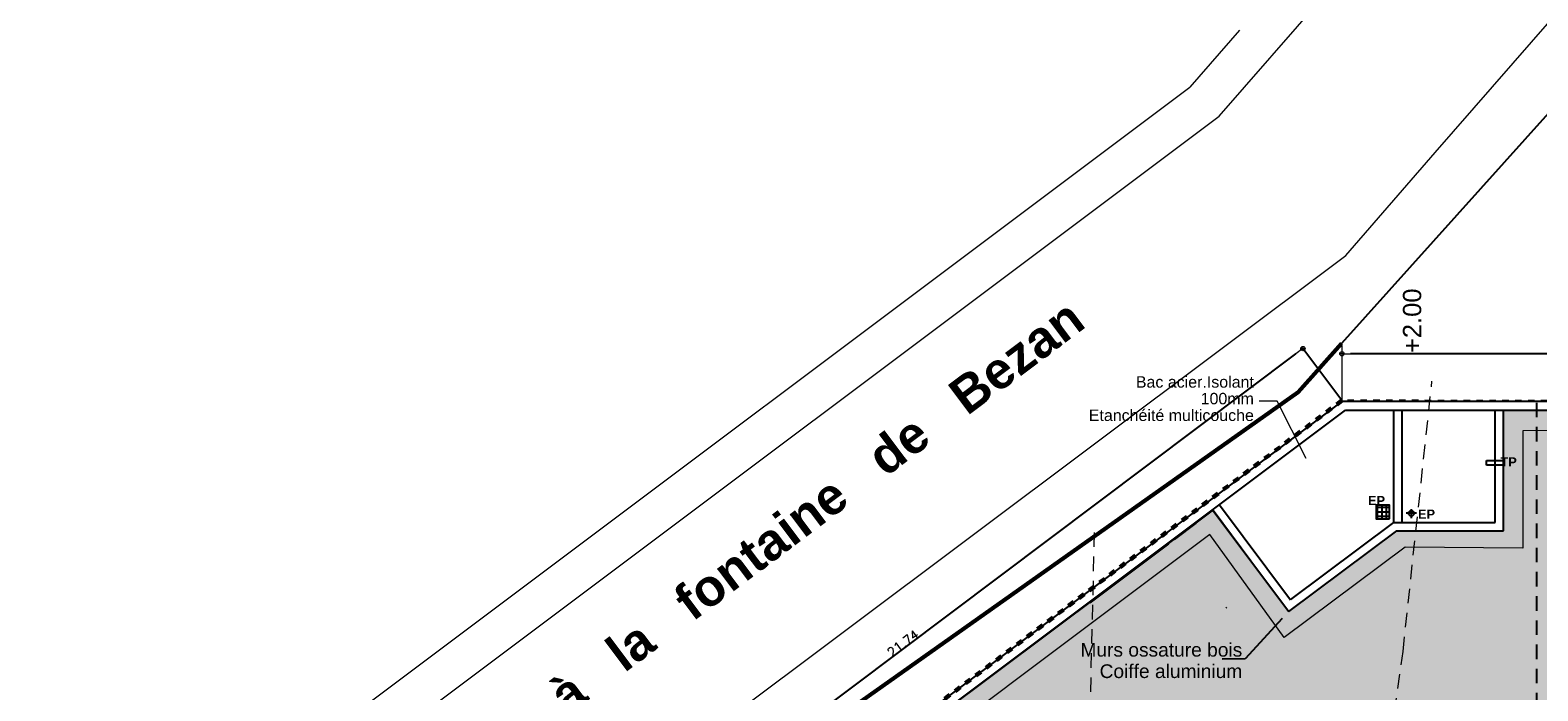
# Model space of a CAD drawing. Extents: x -155768 to 32626, y 53734 to 472609.
# Tile 12 of 33: x -125248 to -92268, y 144593 to 159054. Entities that reach past the tile are written whole.
import ezdxf

# ---------------------------------------------------------------- set-up
doc = ezdxf.new("R2010")
doc.units = 0
doc.header["$MEASUREMENT"] = 0
doc.linetypes.add('Discontinu', pattern=[529.166651, 317.499995, -211.666656])
doc.linetypes.add('Traits', pattern=[282.222223, 141.111112, -141.111112])
for name, color, linetype in [('Cadastre - Parcelle', 7, 'Continuous'), ('Cotat 1_200', 7, 'Continuous'), ('Cotes de niveaux', 7, 'Continuous'), ('Murs Périphériques', 7, 'Continuous'), ('Plancher béton', 7, 'Continuous'), ('Revetement Sols', 7, 'Continuous'), ('Texte 2D', 7, 'Continuous'), ('Toiture Terrasse', 7, 'Continuous'), ('Voirie éxistante', 7, 'Continuous')]:
    doc.layers.add(name, color=color, linetype=linetype)
doc.styles.get("Standard").update_dxf_attribs({"font": 'txt', "bigfont": 'BIGFONT.SHX'})
doc.styles.add('STYLE_GENERE_1', font='arial.ttf')
doc.styles.add('STYLE_GENERE_4', font='arialbd.ttf')
doc.dimstyles.new('STYLE_GENERE__2', dxfattribs={"dimtxt": 250, "dimasz": 190, "dimexe": 0.18, "dimexo": 0, "dimgap": 0.09, "dimtad": 1, "dimlfac": 0.001, "dimzin": 0, "dimdsep": 46, "dimtxsty": 'Standard', "dimblk": 'ARROWHEAD_7', "dimcen": 0.09, "dimclrd": 256, "dimclre": 256, "dimclrt": 256, "dimadec": 0, "dimazin": 0, "dimtfac": 1, "dimtmove": 0, "dimatfit": 3, "dimfxl": 1, "dimfxlon": 1, "dimtolj": 1, "dimtzin": 0, "dimlwe": -1, "dimarcsym": 0})
doc.dimstyles.new('STYLE_GENERE__4', dxfattribs={"dimtxt": 200, "dimasz": 190, "dimexe": 0.18, "dimexo": 0, "dimgap": 0.09, "dimtad": 1, "dimlfac": 0.001, "dimzin": 0, "dimdsep": 46, "dimtxsty": 'Standard', "dimblk": 'ARROWHEAD_7', "dimblk1": 'ARROWHEAD_7', "dimblk2": 'ARROWHEAD_7', "dimcen": 0.09, "dimclrd": 59, "dimclre": 59, "dimclrt": 59, "dimadec": 0, "dimazin": 0, "dimtfac": 1, "dimtdec": 4, "dimtmove": 0, "dimatfit": 3, "dimfxl": 1, "dimtolj": 1, "dimtzin": 0, "dimarcsym": 0})
doc.dimstyles.new('STYLE_GENERE__7', dxfattribs={"dimtxt": 0.18, "dimasz": 273.6, "dimexe": 0.18, "dimexo": 0.0625, "dimgap": 0.09, "dimtad": 0, "dimtih": 1, "dimtoh": 1, "dimdec": 4, "dimzin": 0, "dimdsep": 46, "dimcen": 0.09, "dimadec": 0, "dimazin": 0, "dimtfac": 1, "dimtdec": 4, "dimtmove": 0, "dimatfit": 3, "dimldrblk": 'ARROWHEAD_5', "dimfxl": 1, "dimtolj": 1, "dimtzin": 0, "dimarcsym": 0})

# ---------------------------------------------------------------- blocks, each defined once
blk = doc.blocks.new('Dalle_22', base_point=(-24005, -41551))
at = {"layer": 'Plancher béton', "linetype": 'Continuous', "lineweight": 9}
blk.add_hatch(color=9, dxfattribs=at).paths.add_polyline_path([(-24005, -41551), (-10211, -41551), (-10201, -26302), (-12841, -26302), (-12841, -23965), (-14606, -21607), (-12390, -19956), (-19530, -10422), (-30306, -18496), (-24004, -26941)], flags=0)
at = {"layer": 'Plancher béton', "color": 128, "linetype": 'Continuous', "lineweight": 9, "flags": 128}
blk.add_lwpolyline([(-24005, -41551), (-10211, -41551), (-10201, -26302), (-12841, -26302), (-12841, -23965), (-14606, -21607), (-12390, -19956), (-19530, -10422), (-30306, -18496), (-24004, -26941)], close=True, dxfattribs=at)
blk = doc.blocks.new('Dalle_50', base_point=(-24565, -14732))
at = {"layer": 'Plancher béton', "linetype": 'Continuous', "lineweight": 9}
blk.add_hatch(color=81, dxfattribs=at).paths.add_polyline_path([(-24565, -14732), (-16653, -25335), (-16653, -41234), (-10553, -41234), (-10651, -26726), (-13216, -26726), (-13196, -24147), (-15172, -21502), (-12917, -19874), (-19578, -11000)], flags=0)
at = {"layer": 'Plancher béton', "color": 128, "linetype": 'Continuous', "lineweight": 9, "flags": 128}
blk.add_lwpolyline([(-24565, -14732), (-16653, -25335), (-16653, -41234), (-10553, -41234), (-10651, -26726), (-13216, -26726), (-13196, -24147), (-15172, -21502), (-12917, -19874), (-19578, -11000)], close=True, dxfattribs=at)
blk = doc.blocks.new('ARROWHEAD_7')
at = {"color": 0, "linetype": 'Continuous', "lineweight": 0}
for p, q in [((0, 0), (-1, 0)), ((-0.25, 0), (0.25, 0)), ((0, -0.25), (0, 0.25))]:
    blk.add_line(p, q, dxfattribs=at)
blk.add_circle((0, 0), 0.25, dxfattribs=at)
blk = doc.blocks.new('*D188', base_point=(-22621, 257556))
at = {"layer": 'Cotat 1_200', "color": 59, "linetype": 'Continuous', "lineweight": -2, "transparency": 16777216}
for p, q in [((-96554, 150947), (-97408, 152083)), ((-114632, 139139), (-97560, 151969)), ((-113931, 137889), (-114784, 139025))]:
    blk.add_line(p, q, dxfattribs=at)
at = {"layer": 'Defpoints', "color": 0, "linetype": 'Continuous', "transparency": 16777216}
for p in [(-97408, 152083), (-96554, 150947), (-113931, 137889)]:
    blk.add_point(p, dxfattribs=at)
at = {"layer": 'Cotat 1_200', "color": 59, "linetype": 'Continuous', "lineweight": -2, "transparency": 16777216, "xscale": 190, "yscale": 190, "zscale": 190}
for p, rotation in [((-97408, 152083), 36.92494185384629), ((-114784, 139025), 216.9249418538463)]:
    blk.add_blockref('ARROWHEAD_7', p, dxfattribs=dict(at, rotation=rotation))
at = {"layer": 'Cotat 1_200', "color": 59, "linetype": 'Continuous', "lineweight": 20, "transparency": 16777216, "insert": (-106156, 145634), "char_height": 200, "attachment_point": 5, "rotation": 36.9249}
blk.add_mtext('\\A1;21.74', dxfattribs=at)
blk = doc.blocks.new('*D190', base_point=(-22621, 257556))
at = {"layer": 'Cotat 1_200', "transparency": 16777216}
for p, q in [((-96554, 151970), (-96554, 151972)), ((-77569, 151970), (-77569, 151972))]:
    blk.add_line(p, q, dxfattribs=at)
at = {"layer": 'Cotat 1_200', "lineweight": -2, "transparency": 16777216}
blk.add_line((-77759, 151971), (-96364, 151971), dxfattribs=at)
at = {"layer": 'Defpoints', "color": 0, "linetype": 'Continuous', "transparency": 16777216}
for p in [(-96554, 151971), (-96554, 150947), (-77569, 150933)]:
    blk.add_point(p, dxfattribs=at)
at = {"layer": 'Cotat 1_200', "linetype": 'Continuous', "lineweight": -2, "transparency": 16777216, "xscale": 190, "yscale": 190, "zscale": 190, "rotation": 180}
blk.add_blockref('ARROWHEAD_7', (-96554, 151971), dxfattribs=at)
at = {"layer": 'Cotat 1_200', "linetype": 'Continuous', "lineweight": -2, "transparency": 16777216, "xscale": 190, "yscale": 190, "zscale": 190}
blk.add_blockref('ARROWHEAD_7', (-77569, 151971), dxfattribs=at)
at = {"layer": 'Cotat 1_200', "linetype": 'Continuous', "transparency": 16777216, "insert": (-87062, 152096), "char_height": 250, "attachment_point": 5}
blk.add_mtext('\\A1;18.98', dxfattribs=at)
blk = doc.blocks.new('ARROWHEAD_5')
at = {"color": 0, "linetype": 'Continuous', "lineweight": 0}
blk.add_line((0, 0), (-1, 0), dxfattribs=at)
blk.add_solid([(-1, 0.2679), (0, 0), (-1, -0.2679), (-1, 0.2679)], dxfattribs=at)

msp = doc.modelspace()

# ---------------------------------------------------------------- hatches: boundary and pattern name
at = {"layer": 'Revetement Sols', "linetype": 'Continuous', "lineweight": 25}
h = msp.add_hatch(dxfattribs=at)
h.set_pattern_fill('GRILLE_10X10', color=5, angle=90, style=0, pattern_type=2)
h.set_pattern_definition([(90, (-376876.69, 138313.61), (-100, 6e-15), []), (180, (-376876.69, 138313.61), (-6e-15, -100), [])])
h.paths.add_polyline_path([(-95513.046, 148358.749), (-95513.046, 148660.438), (-95807.228, 148660.438), (-95807.228, 148358.749)])

# ---------------------------------------------------------------- linework, layer by layer
at = {"color": 0, "linetype": 'Continuous', "lineweight": 0}
msp.add_solid([(-97445.8, 149626.585), (-97131.105, 149274.694), (-97227.735, 149736.779), (-97445.8, 149626.585)], dxfattribs=at)
at = {"layer": 'Cadastre - Parcelle', "color": 32, "linetype": 'Continuous', "lineweight": 60, "flags": 128}
msp.add_lwpolyline([(-125675.961, 132210.741), (-119153.692, 136934.408), (-110488.441, 141948.771), (-97513.367, 151128.826), (-96559.504, 152192.959)], dxfattribs=at)
at = {"layer": 'Cotes de niveaux', "color": 96, "linetype": 'Discontinu', "lineweight": 9}
for p, q in [((-95216.84, 145458.173), (-94584.324, 151372.382)), ((-102060.929, 144042.154), (-101966.416, 148064.03)), ((-95846.182, 140974.114), (-95216.84, 145458.173))]:
    msp.add_line(p, q, dxfattribs=at)
at = {"layer": 'Murs Périphériques', "linetype": 'Continuous'}
for p, q in [((-109199.098, 141444.657), (-96543.499, 150933.073)), ((-108914.51, 141408.056), (-96476.67, 150733.3)), ((-96543.499, 150933.073), (-77569.323, 150933.069)), ((-96476.67, 150733.3), (-77762.541, 150733.3)), ((-95421.241, 148278.073), (-95421.241, 150727.917)), ((-93204.297, 148278.073), (-93204.297, 150733.3)), ((-93018.877, 148093.073), (-93018.877, 150733.3)), ((-95236.241, 148278.073), (-95236.241, 150712.881)), ((-99381.784, 148555.984), (-97713.128, 146328.407)), ((-99234.156, 148665.974), (-97677.868, 146588.401)), ((-97713.518, 146328.115), (-95355.741, 148093.073)), ((-97670.331, 146594.047), (-95421.241, 148278.073)), ((-95421.241, 148278.073), (-93204.297, 148278.073)), ((-95355.741, 148093.073), (-93018.877, 148093.073)), ((-102057.929, 146523.53), (-100340.055, 147811.547)), ((-99076.789, 146416.305), (-99091.315, 146406.72))]:
    msp.add_line(p, q, dxfattribs=at)
at = {"layer": 'Murs Périphériques', "linetype": 'Discontinu'}
msp.add_line((-92288.636, 120948.431), (-92288.636, 150940.059), dxfattribs=at)
at = {"layer": 'Revetement Sols', "color": 5, "linetype": 'Continuous', "lineweight": 25, "flags": 128}
msp.add_lwpolyline([(-95513.046, 148358.749), (-95513.046, 148660.438), (-95807.228, 148660.438), (-95807.228, 148358.749)], close=True, dxfattribs=at)
at = {"layer": 'Texte 2D', "color": 59, "linetype": 'Continuous', "lineweight": 20}
msp.add_lwpolyline([(-97336.768, 149681.682), (-97970.046, 150934.885), (-98367.201, 150934.885)], dxfattribs=at)
at = {"layer": 'Toiture Terrasse', "color": 5, "linetype": 'Continuous', "lineweight": 25}
for p, q in [((-93393.082, 149531.343), (-93393.069, 149632.367)), ((-93016.759, 149531.295), (-93393.082, 149531.343)), ((-93393.069, 149632.367), (-93016.746, 149632.319)), ((-93016.746, 149632.319), (-93016.759, 149531.295)), ((-94922.758, 148479.685), (-95150.351, 148479.685)), ((-95036.554, 148569.334), (-95036.554, 148369.912))]:
    msp.add_line(p, q, dxfattribs=at)
at = {"layer": 'Toiture Terrasse', "color": 59, "linetype": 'Continuous', "lineweight": 20}
for p, q in [((-100215.503, 147905.057), (-99741.597, 148260.363)), ((-101452.991, 146977.262), (-100340.116, 147811.629))]:
    msp.add_line(p, q, dxfattribs=at)
at = {"layer": 'Toiture Terrasse', "color": 5, "linetype": 'Continuous', "lineweight": 25}
msp.add_circle((-95036.606, 148479.685), 60, dxfattribs=at)
at = {"layer": 'Voirie éxistante', "color": 59, "linetype": 'Continuous', "lineweight": 20}
for p, q in [((-99239.374, 157171.699), (-93819.604, 163395.966)), ((-94511.715, 156373.306), (-91517.501, 159811.973)), ((-98792.732, 159056.143), (-99882.436, 157804.686)), ((-153878.676, 117306.972), (-99882.436, 157804.686)), ((-153235.614, 116673.986), (-99239.374, 157171.699)), ((-96470.424, 154123.852), (-94511.715, 156373.306)), ((-117497.956, 138361.406), (-96470.424, 154123.852)), ((-96556.199, 152147.267), (-96554.179, 150947.341))]:
    msp.add_line(p, q, dxfattribs=at)
at = {"layer": 'Voirie éxistante', "linetype": 'Continuous'}
msp.add_line((-86768.352, 163116), (-96559.504, 152192.959), dxfattribs=at)
at = {"layer": 'Voirie éxistante', "color": 32, "linetype": 'Traits', "lineweight": 60, "flags": 128}
msp.add_lwpolyline([(-96554.179, 150947.341), (-113850.808, 137948.58), (-115905.425, 137965.293)], dxfattribs=at)
at = {"layer": 'Voirie éxistante', "linetype": 'Traits', "flags": 128}
msp.add_lwpolyline([(-69762.41, 150912.939), (-96584.234, 150947.341)], dxfattribs=at)

# ---------------------------------------------------------------- block references
at = {"layer": 'Plancher béton', "color": 128, "linetype": 'Continuous', "lineweight": 9, "rotation": 90}
for name, p in [('Dalle_22', (-77769.323, 136929.809)), ('Dalle_50', (-104588.281, 136369.665))]:
    msp.add_blockref(name, p, dxfattribs=at)

# ---------------------------------------------------------------- texts
at = {"layer": 'Texte 2D', "color": 96, "linetype": 'Continuous', "lineweight": 9, "insert": (-95016.36, 152693.573), "char_height": 400, "attachment_point": 5, "rotation": 90, "style": 'STYLE_GENERE_1'}
msp.add_mtext('{+2.00}', dxfattribs=at)
at = {"layer": 'Texte 2D', "linetype": 'Continuous', "insert": (-115990.305, 142665.706), "char_height": 799.99959, "attachment_point": 5, "rotation": 36.8702601, "style": 'STYLE_GENERE_4'}
msp.add_mtext('{Rue   de   la   Place   du   Monument   à   la   fontaine   de   Bezan}', dxfattribs=at)
at = {"layer": 'Texte 2D', "color": 59, "linetype": 'Continuous', "lineweight": 20, "attachment_point": 6, "style": 'STYLE_GENERE_1'}
for s, insert, char_height, width, line_spacing_factor in [('Bac acier.Isolant\\P\\P 100mm\\P\\PEtanchéité multicouche', (-98479.371, 150988.248), 250, 3631.26905, 0.43771), ('Murs ossature bois\\P\\PCoiffe aluminium', (-98733.561, 145256.408), 300, 3826.17611, 0.468892)]:
    msp.add_mtext(s, dxfattribs=dict(at, insert=insert, char_height=char_height, width=width, line_spacing_factor=line_spacing_factor))
at = {"layer": 'Toiture Terrasse', "color": 5, "linetype": 'Continuous', "lineweight": 25, "char_height": 200, "attachment_point": 5, "style": 'STYLE_GENERE_4'}
for s, insert in [('{TP}', (-92906.865, 149604.433)), ('{EP}', (-95796.897, 148758.636)), ('{EP}', (-94703.316, 148462.595))]:
    msp.add_mtext(s, dxfattribs=dict(at, insert=insert))

# ---------------------------------------------------------------- dimensions: what is measured, and where the dimension line sits
at = {"layer": 'Cotat 1_200', "color": 59, "linetype": 'Continuous', "lineweight": 20}
dim = msp.add_linear_dim(base=(-97407.777, 152083.197), p1=(-113930.538, 137888.658), p2=(-96554.179, 150947.341), angle=36.9249419, dimstyle='STYLE_GENERE__4', dxfattribs=at)
dim.commit()
dim.dimension.update_dxf_attribs({"geometry": '*D188', "text_midpoint": (-106156.162, 145633.969)})
at = {"layer": 'Cotat 1_200', "linetype": 'Continuous'}
dim = msp.add_linear_dim(base=(-96554.179, 151971.325), p1=(-77569.323, 150933.069), p2=(-96554.179, 150947.341), angle=180, dimstyle='STYLE_GENERE__2', dxfattribs=at)
dim.commit()
dim.dimension.update_dxf_attribs({"geometry": '*D190', "text_midpoint": (-87061.751, 152096.415)})

# ---------------------------------------------------------------- leaders
at = {"layer": 'Texte 2D', "color": 59, "linetype": 'Continuous', "lineweight": 20}
msp.add_leader([(-97859.554, 146177.256), (-98669.858, 145291.013), (-99176.825, 145289.01)], dimstyle='STYLE_GENERE__7', dxfattribs=at)

doc.saveas('drawing.dxf')
